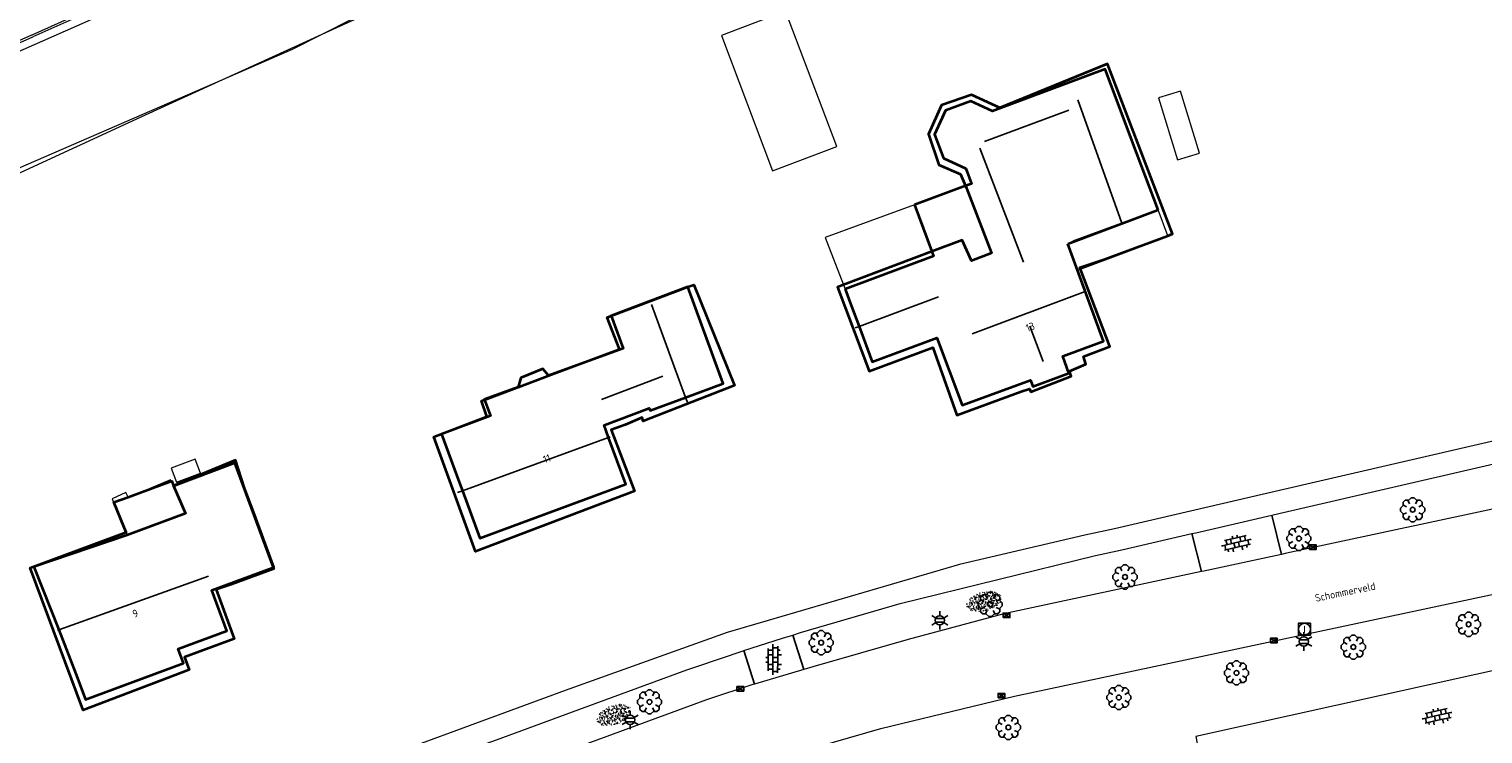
# Model space of a CAD drawing. Header units: metres. Extents: x 181682 to 183922, y 386244 to 387136.
# Tile 19 of 62: x 182448 to 182568, y 386429 to 386488. Entities that reach past the tile are written whole.
import ezdxf
from ezdxf.enums import TextEntityAlignment as Align

# ---------------------------------------------------------------- set-up
doc = ezdxf.new("R2010")
doc.units = ezdxf.units.M
for name, color, linetype, lineweight in [('B-WE-GR-BOOM-S', 251, 'Continuous', 25), ('B-WE-GW-TALUD_TEEN-G', 251, 'Continuous', 18), ('B-WE-KG-KADASTRAAL_NOK-G', 251, 'Continuous', 25), ('B-WE-KL-ET_LS_OV_LICHTMAST-S', 251, 'Continuous', 25), ('B-WE-OG-TOPOGRAFIE_BEBOUWING-G', 251, 'Continuous', 35), ('B-WE-OG-TOPOGRAFIE_BEBOUWING-GV', 251, 'Continuous', 35), ('B-WE-OG-TOPOGRAFIE_BEBOUWING_LUIFEL-GV', 251, 'Continuous', 18), ('B-WE-OG-TOPOGRAFIE_BEBOUWING_OVERIG-GV', 251, 'Continuous', 18), ('B-WE-OG-TOPOGRAFIE_TERREIN_GROEN-SV', 251, 'Continuous', 25), ('B-WE-OG-TOPOGRAFIE_WEG_BERM-GV', 251, 'Continuous', 18), ('B-WE-OG-TOPOGRAFIE_WEG_INRIT-GV', 251, 'Continuous', 25), ('B-WE-OG-TOPOGRAFIE_WEG_INRIT-SV', 251, 'Continuous', 25), ('B-WE-OG-TOPOGRAFIE_WEG_PARKEERPLAATS-GV', 251, 'Continuous', 18), ('B-WE-OG-TOPOGRAFIE_WEG_PARKEERPLAATS-SV', 251, 'Continuous', 25), ('B-WE-OG-TOPOGRAFIE_WEG_RIJWEG-GV', 251, 'Continuous', 18), ('B-WE-OG-TOPOGRAFIE_WEG_RIJWIELPAD-GV', 251, 'Continuous', 18), ('B-WE-OG-TOPOGRAFIE_WEG_VOETPAD-GV', 251, 'Continuous', 18), ('B-WE-RI-GWA_RIOOLPUT_INSPECTIEPUT-S', 251, 'Continuous', 25), ('B-WE-RI-HWA_KOLK-S', 251, 'Continuous', 25), ('B-WE-RI-ITR_RETENTIE_BERGBEZINKBASIN-GV', 251, 'Continuous', 18), ('B-WE-VW-MARKERING-G', 251, 'Continuous', 18), ('Label_Nummeraanduidingreeks', 7, 'Continuous', 25), ('Straatnaam', 7, 'Continuous', 25)]:
    doc.layers.add(name, color=color, linetype=linetype, lineweight=lineweight)
doc.styles.add('NLCS-ISO', font='NLCS-ISO.ttf')
doc.styles.add('NLCS-ISO-M250-T18', font='NLCS-ISO.ttf', dxfattribs={"height": 0.45})

# ---------------------------------------------------------------- blocks, each defined once
blk = doc.blocks.new('B-SIE-WEG_LICHTMAST-SO')
at = {"ltscale": 0.1}
for p, q in [((-0.33, 0.19), (-0.67, 0.39)), ((0, 0.39), (0, 0.77)), ((0.33, 0.19), (0.67, 0.39)), ((-0.33, -0.19), (-0.67, -0.39)), ((0, -0.39), (0, -0.77)), ((0.33, -0.19), (0.67, -0.39))]:
    blk.add_line(p, q, dxfattribs=at)
at = {"flags": 128}
for points in [[(-0.35, 0.15), (0.35, 0.15)], [(-0.35, -0.15), (0.35, -0.15)]]:
    blk.add_lwpolyline(points, dxfattribs=at)
at = {"ltscale": 0.1}
blk.add_circle((0, 0), 0.386, dxfattribs=at)
at = {"style": 'NLCS-ISO'}
blk.add_attdef('TYPE', text='', height=0.549, dxfattribs=at).set_placement((0, 0.77), align=Align.BOTTOM_CENTER)
blk = doc.blocks.new('B-SRI-KOLK_COMBINATIE-SO')
for p, q in [((-0.28125, 0), (0.28125, 0.375)), ((0.28125, 0), (-0.28125, 0.375))]:
    blk.add_line(p, q)
at = {"flags": 128}
blk.add_lwpolyline([(-0.28125, 0), (0.28125, 0), (0.28125, 0.375), (-0.28125, 0.375)], close=True, dxfattribs=at)
blk = doc.blocks.new('SRI-PUT_INSPECTIE-SO')
at = {"lineweight": -3, "flags": 128}
blk.add_lwpolyline([(-0.5, -0.49), (0.5, -0.49), (0.5, 0.51), (-0.5, 0.51)], close=True, dxfattribs=at)
at = {"lineweight": -3, "ltscale": 1.5}
blk.add_circle((0, 0.01), 0.5, dxfattribs=at)
at = {"ltscale": 0.1, "style": 'NLCS-ISO'}
blk.add_text('I', height=0.625, dxfattribs=at).set_placement((0, 0.01), align=Align.MIDDLE_CENTER)
blk = doc.blocks.new('SGR-BOOM_01')
at = {"layer": 'B-WE-GR-BOOM-S'}
for points in [[(-0.5, 0.25, 0), (-0.75, 0.38, 0), (-1, 0.12, 0), (-1, -0.12, 0), (-0.75, -0.38, 0), (-0.5, -0.25, 0)], [(-0.33, 0.8, 0), (-0.62, 0.8, 0), (-0.8, 0.62, 0), (-0.8, 0.33, 0)], [(0.25, 0.5, 0), (0.38, 0.75, 0), (0.12, 1, 0), (-0.12, 1, 0), (-0.38, 0.75, 0), (-0.25, 0.5, 0)], [(0.8, 0.33, 0), (0.8, 0.62, 0), (0.62, 0.8, 0), (0.33, 0.8, 0)], [(0.5, -0.25, 0), (0.75, -0.38, 0), (1, -0.12, 0), (1, 0.12, 0), (0.75, 0.38, 0), (0.5, 0.25, 0)], [(-0.8, -0.33, 0), (-0.8, -0.62, 0), (-0.62, -0.8, 0), (-0.33, -0.8, 0)], [(-0.25, -0.5, 0), (-0.38, -0.75, 0), (-0.12, -1, 0), (0.12, -1, 0), (0.38, -0.75, 0), (0.25, -0.5, 0)], [(0.33, -0.8, 0), (0.62, -0.8, 0), (0.8, -0.62, 0), (0.8, -0.33, 0)]]:
    blk.add_polyline3d(points, dxfattribs=at)
blk.add_circle((0, 0), 0.2, dxfattribs=at)
blk.add_circle((0, 0), 0.2, dxfattribs=at)
blk = doc.blocks.new('SVH-BSS_OPENGESTRAAT_KL-SO')
for p, q in [((-1.69, 0.09), (-1.59, 0.09)), ((-1.59, 0.09), (-0.02, 0.09)), ((-1.33, -0.44), (-1.33, 0.09)), ((-1.24, 0.61), (-0.02, 0.61)), ((-1.07, 0.09), (-1.07, 0.61)), ((-0.54, 0.09), (-0.54, 0.61)), ((-0.28, 0.61), (-0.28, 0.89)), ((-0.28, -0.44), (-0.28, 0.09)), ((-0.02, 0.61), (1.24, 0.61)), ((-0.02, 0.09), (1.56, 0.09)), ((0.24, 0.61), (0.24, 0.89)), ((0.24, -0.44), (0.24, 0.09)), ((0.51, 0.09), (0.51, 0.61)), ((1.03, 0.09), (1.03, 0.61)), ((1.29, -0.44), (1.29, 0.09)), ((1.56, 0.09), (1.69, 0.09)), ((-1.48, -0.44), (-0.02, -0.44)), ((-1.07, -0.7), (-1.07, -0.44)), ((-0.54, -0.85), (-0.54, -0.44)), ((-0.02, -0.44), (1.48, -0.44)), ((0.51, -0.86), (0.51, -0.44)), ((1.03, -0.71), (1.03, -0.44))]:
    blk.add_line(p, q)
blk = doc.blocks.new('SGR-GRAS_01-SO')
at = {"ltscale": 0.1}
for p, q in [((-1.96, -0.07), (-1.98, 0)), ((-1.93, 0.19), (-1.93, 0.24)), ((-1.89, 0.24), (-1.92, 0.25)), ((-1.67, 0.02), (-1.6, 0.04)), ((-1.6, 0.24), (-1.65, 0.29)), ((-1.53, 0.32), (-1.6, 0.35)), ((-1.45, 0.64), (-1.52, 0.66)), ((-1.52, 0.19), (-1.44, 0.19)), ((-1.47, 0.58), (-1.48, 0.65)), ((-1.43, 0.48), (-1.35, 0.5)), ((-1.36, 0.21), (-1.43, 0.23)), ((-1.42, 0.13), (-1.36, 0.17)), ((-1.38, 0.11), (-1.32, 0.16)), ((-1.37, 0.01), (-1.38, 0.08)), ((-1.33, 0.11), (-1.33, 0.19)), ((-1.3, 0.76), (-1.32, 0.77)), ((-1.28, 0.68), (-1.28, 0.76)), ((-1.17, 0.39), (-1.23, 0.43)), ((-1.17, 0.24), (-1.22, 0.29)), ((-1.15, 0.65), (-1.21, 0.7)), ((-1.11, 0.17), (-1.04, 0.19)), ((-1.03, 0.03), (-1.1, 0.07)), ((-0.94, 0.84), (-1, 0.88)), ((-0.97, 0.51), (-0.92, 0.57)), ((-0.89, 0.5), (-0.97, 0.52)), ((-0.94, 0.19), (-0.87, 0.19)), ((-0.92, 0.42), (-0.86, 0.46)), ((-0.89, 0.81), (-0.82, 0.81)), ((-0.87, 0.66), (-0.89, 0.73)), ((-0.8, 0.06), (-0.88, 0.08)), ((-0.87, 0.62), (-0.8, 0.64)), ((-0.8, 0.47), (-0.87, 0.51)), ((-0.75, 0.24), (-0.8, 0.29)), ((-0.77, 0.09), (-0.79, 0.16)), ((-0.73, 0.65), (-0.78, 0.7)), ((-0.74, 0.03), (-0.73, 0.11)), ((-0.67, 0.11), (-0.73, 0.14)), ((-0.69, 0.61), (-0.68, 0.68)), ((-0.58, 0.92), (-0.64, 0.96)), ((-0.56, 0.92), (-0.51, 0.97)), ((-0.56, 0.32), (-0.48, 0.34)), ((-0.44, 0.55), (-0.51, 0.59)), ((-0.43, 0.78), (-0.5, 0.8)), ((-0.42, 0.71), (-0.36, 0.74)), ((-0.34, 0.35), (-0.41, 0.37)), ((-0.32, 0.24), (-0.38, 0.29)), ((-0.31, 0.19), (-0.37, 0.22)), ((-0.37, 0.19), (-0.29, 0.19)), ((-0.31, 0.65), (-0.36, 0.7)), ((-0.32, 0.81), (-0.24, 0.81)), ((-0.32, 0.77), (-0.24, 0.79)), ((-0.28, 0.73), (-0.29, 0.81)), ((-0.21, 1), (-0.27, 1.03)), ((-0.24, 0.02), (-0.17, 0.04)), ((-0.18, 0.17), (-0.19, 0.24)), ((-0.08, 0.63), (-0.14, 0.67)), ((-0.14, -0.04), (-0.14, 0.03)), ((-0.09, 0.53), (-0.09, 0.6)), ((-0.08, 0.16), (-0.03, 0.21)), ((-0.07, 0.19), (0, 0.23)), ((0.06, 0.27), (-0.01, 0.3)), ((0, 0.47), (0.07, 0.49)), ((0.1, 0.24), (0.05, 0.29)), ((0.13, 0.64), (0.06, 0.66)), ((0.07, 0.99), (0.14, 1.03)), ((0.12, 0.65), (0.07, 0.7)), ((0.22, 0.2), (0.15, 0.22)), ((0.21, 0.19), (0.28, 0.19)), ((0.29, 0.71), (0.22, 0.75)), ((0.24, 0.92), (0.31, 0.94)), ((0.26, 0.81), (0.33, 0.81)), ((0.32, 0.81), (0.3, 0.89)), ((0.31, 0.17), (0.39, 0.19)), ((0.32, 0.57), (0.38, 0.62)), ((0.42, 0.34), (0.36, 0.38)), ((0.42, 0.25), (0.4, 0.32)), ((0.43, 0.48), (0.49, 0.51)), ((0.53, 0.24), (0.47, 0.29)), ((0.54, 0.65), (0.49, 0.7)), ((0.56, -0.02), (0.49, 0.02)), ((0.5, 0.45), (0.51, 0.53)), ((0.59, 0.93), (0.52, 0.94)), ((0.55, 0.62), (0.63, 0.64)), ((0.65, 0.79), (0.58, 0.83)), ((0.68, 0.49), (0.61, 0.51)), ((0.77, 0.05), (0.7, 0.07)), ((0.78, 0.42), (0.72, 0.46)), ((0.78, 0.19), (0.86, 0.19)), ((0.83, 0.81), (0.91, 0.81)), ((0.92, 0.06), (0.85, 0.09)), ((0.87, 0.31), (0.94, 0.33)), ((0.95, 0.24), (0.9, 0.29)), ((0.91, 0.89), (0.91, 0.92)), ((0.97, 0.65), (0.91, 0.7)), ((0.93, 0.76), (0.99, 0.8)), ((1.01, 0.87), (0.95, 0.91)), ((1.01, 0.33), (1, 0.4)), ((1.15, 0.78), (1.08, 0.8)), ((1.15, 0.5), (1.08, 0.54)), ((1.1, 0.38), (1.1, 0.45)), ((1.11, 0.77), (1.18, 0.79)), ((1.24, 0.34), (1.17, 0.36)), ((1.18, 0.01), (1.26, 0.03)), ((1.21, 0.21), (1.26, 0.26)), ((1.28, 0.14), (1.22, 0.17)), ((1.28, 0.25), (1.35, 0.29)), ((1.37, 0.24), (1.32, 0.29)), ((1.39, 0.65), (1.34, 0.7)), ((1.36, 0.19), (1.43, 0.19)), ((1.42, 0.46), (1.5, 0.48)), ((1.51, 0.58), (1.44, 0.62)), ((1.64, 0.21), (1.58, 0.25)), ((1.61, 0.41), (1.59, 0.48)), ((1.69, 0.3), (1.7, 0.37)), ((1.79, 0.19), (1.72, 0.21)), ((1.74, 0.16), (1.81, 0.18)), ((1.8, 0.24), (1.75, 0.29)), ((1.93, 0.19), (1.95, 0.19)), ((-1.92, -0.16), (-1.85, -0.12)), ((-1.82, -0.08), (-1.9, -0.06)), ((-1.76, -0.13), (-1.82, -0.09)), ((-1.78, -0.3), (-1.73, -0.25)), ((-1.62, -0.5), (-1.69, -0.46)), ((-1.63, -0.57), (-1.68, -0.52)), ((-1.61, -0.17), (-1.67, -0.11)), ((-1.57, -0.44), (-1.49, -0.44)), ((-1.54, -0.66), (-1.5, -0.64)), ((-1.4, -0.05), (-1.46, -0.01)), ((-1.38, -0.46), (-1.38, -0.39)), ((-1.35, -0.28), (-1.28, -0.26)), ((-1.27, -0.23), (-1.34, -0.21)), ((-1.26, -0.42), (-1.33, -0.38)), ((-1.27, -0.56), (-1.28, -0.48)), ((-1.21, -0.57), (-1.26, -0.52)), ((-1.18, -0.67), (-1.25, -0.65)), ((-1.19, -0.17), (-1.24, -0.11)), ((-1.13, -0.78), (-1.19, -0.75)), ((-1.06, -0.39), (-1, -0.35)), ((-1.04, -0.58), (-0.97, -0.57)), ((-0.99, -0.44), (-0.92, -0.44)), ((-0.9, -0.34), (-0.96, -0.3)), ((-0.9, -0.65), (-0.84, -0.6)), ((-0.84, -0.94), (-0.85, -0.93)), ((-0.78, -0.57), (-0.84, -0.52)), ((-0.76, -0.7), (-0.83, -0.67)), ((-0.76, -0.17), (-0.82, -0.11)), ((-0.8, -0.13), (-0.73, -0.11)), ((-0.71, -0.38), (-0.79, -0.36)), ((-0.79, -0.54), (-0.78, -0.46)), ((-0.72, -0.89), (-0.65, -0.87)), ((-0.71, -0.9), (-0.64, -0.86)), ((-0.62, -0.82), (-0.7, -0.8)), ((-0.67, -0.48), (-0.69, -0.4)), ((-0.53, -0.26), (-0.6, -0.22)), ((-0.58, -0.99), (-0.59, -0.97)), ((-0.57, -0.1), (-0.5, -0.06)), ((-0.49, -0.25), (-0.44, -0.19)), ((-0.48, -0.44), (-0.41, -0.42)), ((-0.4, -0.63), (-0.46, -0.59)), ((-0.38, -0.98), (-0.43, -0.93)), ((-0.42, -0.44), (-0.34, -0.44)), ((-0.36, -0.57), (-0.41, -0.52)), ((-0.34, -0.17), (-0.39, -0.11)), ((-0.26, -0.99), (-0.33, -0.95)), ((-0.25, -0.09), (-0.32, -0.07)), ((-0.17, -0.18), (-0.24, -0.14)), ((-0.16, -0.53), (-0.23, -0.51)), ((-0.21, -0.61), (-0.15, -0.58)), ((-0.19, -0.62), (-0.19, -0.54)), ((-0.17, -0.74), (-0.1, -0.72)), ((-0.07, -0.97), (-0.14, -0.95)), ((-0.04, -0.55), (-0.1, -0.51)), ((-0.08, -0.4), (-0.09, -0.32)), ((-0.01, -1.01), (0.04, -0.95)), ((0.05, -0.98), (0, -0.93)), ((0.07, -0.57), (0.01, -0.52)), ((0.02, -0.96), (0.01, -0.89)), ((0.08, -0.17), (0.03, -0.11)), ((0.1, -0.91), (0.03, -0.88)), ((0.07, -0.29), (0.14, -0.27)), ((0.19, -0.1), (0.13, -0.06)), ((0.16, -0.44), (0.23, -0.44)), ((0.17, -1.04), (0.22, -1.02)), ((0.31, -0.24), (0.24, -0.22)), ((0.33, -0.47), (0.26, -0.43)), ((0.29, -0.33), (0.35, -0.29)), ((0.4, -0.68), (0.32, -0.66)), ((0.39, -0.6), (0.45, -0.55)), ((0.39, -0.59), (0.46, -0.57)), ((0.4, -0.69), (0.41, -0.62)), ((0.46, -0.83), (0.4, -0.8)), ((0.47, -0.98), (0.42, -0.93)), ((0.49, -0.57), (0.44, -0.52)), ((0.45, -0.12), (0.46, -0.05)), ((0.51, -0.17), (0.45, -0.11)), ((0.52, -0.32), (0.5, -0.24)), ((0.62, -0.88), (0.6, -0.81)), ((0.63, -0.14), (0.7, -0.12)), ((0.69, -0.39), (0.62, -0.35)), ((0.64, -0.84), (0.71, -0.81)), ((0.7, -0.89), (0.77, -0.88)), ((0.73, -0.44), (0.81, -0.44)), ((0.82, -0.76), (0.76, -0.72)), ((0.78, -0.04), (0.85, 0)), ((0.86, -0.39), (0.79, -0.37)), ((0.8, -0.19), (0.85, -0.14)), ((0.86, -0.94), (0.84, -0.93)), ((0.91, -0.57), (0.86, -0.52)), ((0.93, -0.17), (0.88, -0.11)), ((0.95, -0.83), (0.88, -0.81)), ((0.94, -0.44), (1.01, -0.42)), ((1.05, -0.31), (0.99, -0.27)), ((1, -0.77), (1, -0.7)), ((1.05, -0.2), (1.05, -0.12)), ((1.11, -0.24), (1.1, -0.16)), ((1.19, -0.68), (1.12, -0.64)), ((1.14, -0.56), (1.21, -0.52)), ((1.21, -0.8), (1.2, -0.73)), ((1.33, -0.1), (1.26, -0.08)), ((1.26, -0.75), (1.33, -0.73)), ((1.34, -0.57), (1.29, -0.52)), ((1.36, -0.17), (1.3, -0.11)), ((1.31, -0.44), (1.38, -0.44)), ((1.42, -0.23), (1.35, -0.19)), ((1.42, -0.54), (1.35, -0.52)), ((1.55, -0.6), (1.49, -0.56)), ((1.5, -0.29), (1.57, -0.27)), ((1.64, -0.27), (1.65, -0.2)), ((1.64, -0.27), (1.7, -0.23)), ((1.68, -0.55), (1.74, -0.5)), ((1.71, -0.16), (1.69, -0.09)), ((1.78, -0.15), (1.71, -0.11)), ((1.71, -0.52), (1.71, -0.52)), ((1.78, -0.17), (1.73, -0.11)), ((1.88, -0.25), (1.81, -0.23))]:
    blk.add_line(p, q, dxfattribs=at)
at = {"ltscale": 0.1, "style": 'NLCS-ISO'}
blk.add_attdef('TYPE', text='', height=0.5, dxfattribs=at).set_placement((3.47, -0.02), align=Align.MIDDLE_CENTER)

msp = doc.modelspace()

# ---------------------------------------------------------------- linework, layer by layer
at = {"layer": 'B-WE-GW-TALUD_TEEN-G'}
msp.add_polyline3d([(182324.887, 386428.973, 24.87), (182335.392, 386432.39, 24.659), (182354.703, 386438.556, 24.599), (182374.479, 386445.202, 24.523), (182379.258, 386446.773, 24.546), (182383.492, 386448.164, 24.567), (182385.898, 386449.701, 24.585), (182386.19, 386449.887, 24.587), (182387.401, 386450.363, 24.587), (182388.753, 386450.895, 24.588), (182428.69, 386467.486, 24.59), (182457.24, 386480.667, 24.504), (182463.66, 386483.595, 24.625), (182471.918, 386487.361, 24.781), (182480.955, 386491.483, 24.951), (182492.313, 386496.807, 25.154), (182492.361, 386497.532, 25.152), (182495.544, 386498.964, 25.12), (182503.164, 386502.826, 25.107), (182536.746, 386515.458, 24.931), (182538.485, 386516.112, 24.922), (182541.445, 386517.001, 24.791), (182555.06, 386521.678, 24.841), (182583.15, 386531.672, 25.419)], dxfattribs=at)
at = {"layer": 'B-WE-KG-KADASTRAAL_NOK-G'}
for p, q in [((182526.935, 386478.437, 29.749), (182533.947, 386481.04, 29.731)), ((182526.561, 386477.882, 29.725), (182530.185, 386468.395, 29.686)), ((182535.313, 386465.962, 33.309), (182525.925, 386462.463, 33.309)), ((182530.722, 386463.086, 32.315), (182531.816, 386460.156, 32.33)), ((182495.132, 386457.002, 30.68), (182500.226, 386458.927, 30.647))]:
    msp.add_line(p, q, dxfattribs=at)
for points in [[(182534.7, 386481.889, 30.515), (182538.364, 386471.654, 30.644), (182534.298, 386470.155, 30.641)], [(182523.111, 386465.539, 31.187), (182516.529, 386463.063, 31.187), (182516.212, 386462.944, 31.187)], [(182499.276, 386464.88, 31.499), (182502.11, 386457.164, 31.468), (182502.283, 386456.692, 31.466)], [(182483.163, 386449.254, 33.789), (182483.57, 386449.403, 33.786), (182495.714, 386453.842, 33.709), (182495.846, 386453.89, 33.708)], [(182462.467, 386442.309, 33.675), (182450.023, 386437.837, 33.654), (182449.912, 386437.797, 33.654)]]:
    msp.add_polyline3d(points, dxfattribs=at)
at = {"layer": 'B-WE-OG-TOPOGRAFIE_BEBOUWING-G'}
for points in [[(182522.568, 386469.293, 27.902), (182515.236, 386466.529, 27.879), (182514.729, 386466.338, 27.877), (182517.35, 386459.345, 27.925), (182522.663, 386461.307, 27.883), (182524.639, 386455.687, 27.925), (182529.993, 386457.667, 27.937), (182530.684, 386457.884, 30.83), (182530.789, 386457.616, 30.833), (182534.143, 386458.935, 30.827), (182533.997, 386459.343, 30.845), (182535.37, 386459.94, 28.285), (182535.176, 386460.569, 28.702), (182537.353, 386461.407, 28.801), (182534.931, 386467.832, 31.513), (182534.879, 386467.97, 31.571), (182536.874, 386468.63, 28.273), (182542.172, 386470.603, 28.15), (182542.57, 386470.751, 28.141), (182537.171, 386484.891, 28.132), (182528.207, 386481.247, 28.147), (182525.878, 386482.323, 28.174), (182523.367, 386481.467, 28.279), (182522.279, 386479.039, 28.219), (182523.16, 386476.507, 28.21), (182524.96, 386475.725, 28.252), (182525.367, 386474.747, 28.1), (182525.45, 386474.549, 28.069), (182527.518, 386469.152, 27.985), (182525.867, 386468.519, 27.955), (182525.096, 386470.246, 27.91), (182522.568, 386469.293, 27.902)], [(182487.899, 386457.907, 28.283), (182488.211, 386458.024, 28.285), (182490.972, 386459.062, 28.3), (182496.615, 386461.183, 28.333), (182495.604, 386463.812, 28.351), (182495.938, 386463.938, 28.353), (182502.298, 386466.346, 28.398), (182502.798, 386466.535, 28.402), (182506.17, 386458.147, 28.402), (182498.578, 386455.202, 28.309), (182498.492, 386455.49, 28.294), (182497.08, 386454.889, 28.291), (182495.921, 386454.467, 33.321), (182497.863, 386449.364, 28.81), (182484.667, 386444.363, 28.837), (182481.199, 386453.884, 28.84), (182485.588, 386455.587, 28.831), (182485.165, 386456.879, 28.267), (182485.39, 386456.964, 28.268), (182487.899, 386457.907, 28.283)], [(182459.374, 386450.192, 28.438), (182459.426, 386450.211, 28.438), (182459.561, 386449.821, 28.435), (182459.563, 386449.814, 28.435), (182464.627, 386451.735, 28.312), (182467.854, 386443.022, 28.247), (182467.894, 386442.913, 28.246), (182464.428, 386441.65, 28.246), (182463.119, 386441.191, 32.628), (182464.599, 386437.095, 28.945), (182460.481, 386435.585, 28.834), (182460.867, 386434.526, 27.985), (182452.059, 386431.171, 28.012), (182447.645, 386442.995, 28.975), (182455.617, 386445.951, 29.044), (182455.638, 386445.959, 29.044), (182455.457, 386446.356, 28.483), (182454.613, 386448.454, 28.477), (182455.787, 386448.882, 28.467), (182456.67, 386449.205, 28.46), (182459.374, 386450.192, 28.438)]]:
    msp.add_polyline3d(points, dxfattribs=at)
at = {"layer": 'B-WE-OG-TOPOGRAFIE_BEBOUWING-GV'}
msp.add_line((182533.871, 386469.944), (182541.365, 386472.755), dxfattribs=at)
for points in [[(182541.365, 386472.755, 0), (182539.61, 386477.436, 0), (182536.977, 386484.459, 0), (182530.666, 386482.093, 0), (182528.587, 386481.312, 0), (182527.613, 386480.947, 0), (182525.819, 386481.801, 0), (182523.702, 386481.007, 0), (182523.421, 386480.394, 0), (182522.791, 386479.022, 0), (182523.531, 386477.046, 0), (182525.386, 386476.203, 0), (182525.862, 386474.932, 0), (182525.367, 386474.747, 0), (182521.131, 386473.164, 0)], [(182521.131, 386473.164, 0), (182522.568, 386469.293, 0), (182522.708, 386468.917, 0), (182515.373, 386466.176, 0)], [(182515.373, 386466.176, 0), (182515.881, 386464.809, 0), (182516.529, 386463.063, 0), (182517.621, 386460.122, 0), (182522.998, 386462.118, 0), (182525.099, 386456.511, 0), (182530.758, 386458.605, 0), (182530.957, 386458.069, 0), (182533.961, 386459.178, 0), (182533.453, 386460.59, 0), (182536.838, 386461.845, 0), (182534.679, 386467.738, 0), (182533.871, 386469.944, 0)], [(182490.972, 386459.062, 0), (182490.73, 386458.974, 0), (182490.257, 386459.528, 0), (182488.429, 386458.798, 0), (182488.211, 386458.024, 0), (182488.21, 386458.021, 0), (182487.899, 386457.907, 0), (182485.383, 386456.982, 0), (182485.39, 386456.964, 0), (182485.902, 386455.627, 0), (182481.832, 386454.103, 0), (182483.307, 386450.113, 0), (182483.57, 386449.403, 0), (182485.024, 386445.47, 0), (182497.155, 386449.957, 0), (182495.714, 386453.842, 0), (182495.336, 386454.861, 0), (182499.074, 386456.257, 0), (182499.154, 386456.074, 0), (182502.11, 386457.164, 0), (182505.241, 386458.318, 0), (182503.461, 386463.183, 0), (182502.298, 386466.346, 0), (182502.292, 386466.361, 0), (182495.931, 386463.957, 0), (182495.938, 386463.938, 0), (182496.935, 386461.226, 0), (182490.972, 386459.062, 0)], [(182455.719, 386445.715, 0), (182447.96, 386443.068, 0), (182450.023, 386437.837, 0), (182451.459, 386434.195, 0), (182452.255, 386432.048, 0), (182460.404, 386435.065, 0), (182459.962, 386436.259, 0), (182463.989, 386437.75, 0), (182462.738, 386441.128, 0), (182467.854, 386443.022, 0), (182467.91, 386443.043, 0), (182466.2, 386447.662, 0), (182465.473, 386449.626, 0), (182464.71, 386451.939, 0), (182459.561, 386449.821, 0), (182459.558, 386449.82, 0)], [(182459.558, 386449.82, 0), (182460.547, 386447.52, 0), (182455.719, 386445.715, 0)]]:
    msp.add_polyline3d(points, dxfattribs=at)
at = {"layer": 'B-WE-OG-TOPOGRAFIE_BEBOUWING_LUIFEL-GV'}
for points in [[(182521.131, 386473.164, 0), (182513.71, 386470.449, 0), (182515.236, 386466.529, 0), (182515.373, 386466.176, 0)], [(182533.871, 386469.944, 0), (182534.679, 386467.738, 0), (182534.931, 386467.832, 0), (182542.191, 386470.552, 0), (182542.172, 386470.603, 0), (182541.365, 386472.755, 0)], [(182461.814, 386450.874, 0), (182461.369, 386452.036, 0), (182459.379, 386451.273, 0), (182459.823, 386450.112, 0), (182461.814, 386450.874, 0)], [(182459.558, 386449.82, 0), (182459.374, 386450.192, 0), (182459.313, 386450.315, 0), (182456.67, 386449.205, 0), (182455.806, 386448.842, 0), (182455.787, 386448.882, 0), (182455.602, 386449.269, 0), (182454.464, 386448.734, 0), (182454.815, 386447.8, 0), (182455.617, 386445.951, 0), (182455.719, 386445.715, 0)]]:
    msp.add_polyline3d(points, dxfattribs=at)
at = {"layer": 'B-WE-OG-TOPOGRAFIE_BEBOUWING_OVERIG-GV'}
msp.add_polyline3d([(182542.968, 386476.922, 0), (182544.801, 386477.477, 0), (182543.238, 386482.634, 0), (182541.405, 386482.079, 0), (182542.968, 386476.922, 0)], dxfattribs=at)
at = {"layer": 'B-WE-OG-TOPOGRAFIE_WEG_BERM-GV'}
msp.add_polyline3d([(182324.566, 386428.83, 24.489), (182343.769, 386434.016, 24.578), (182375.676, 386445.193, 24.575), (182379.258, 386446.773, 24.565), (182385.898, 386449.701, 24.548), (182387.401, 386450.363, 24.544), (182418.251, 386463.967, 24.461), (182443.733, 386474.941, 24.449), (182463.66, 386483.595, 24.428), (182469.451, 386486.11, 24.422), (182471.918, 386487.361, 24.434), (182497.782, 386500.481, 24.56), (182511.151, 386507.035, 24.566), (182530.066, 386514.599, 24.599), (182535.814, 386515.412, 24.608), (182536.746, 386515.458, 24.592), (182538.448, 386515.542, 24.563), (182540.23, 386515.659, 24.578), (182541.733, 386515.886, 24.587), (182549.042, 386517.768, 24.587), (182563.297, 386523.125, 25.004), (182576.683, 386528.014, 25.106)], dxfattribs=at)
at = {"layer": 'B-WE-OG-TOPOGRAFIE_WEG_INRIT-GV'}
for p, q in [((182551.624, 386444.114), (182550.822, 386447.374)), ((182544.183, 386445.839), (182544.962, 386442.687)), ((182511.943, 386434.551), (182511.018, 386437.412)), ((182506.953, 386436.114), (182507.847, 386433.335))]:
    msp.add_line(p, q, dxfattribs=at)
at = {"layer": 'B-WE-OG-TOPOGRAFIE_WEG_PARKEERPLAATS-GV'}
msp.add_polyline3d([(182584.543, 386432.268, 0), (182584.466, 386432.591, 0), (182583.28, 386437.57, 0), (182544.51, 386428.99, 0), (182545.493, 386423.723, 0)], dxfattribs=at)
at = {"layer": 'B-WE-OG-TOPOGRAFIE_WEG_RIJWEG-GV'}
msp.add_line((182511.943, 386434.551), (182507.847, 386433.335), dxfattribs=at)
for points in [[(182613.252, 386457.314, 0), (182612.928, 386457.245, 0), (182551.913, 386444.176, 0), (182551.624, 386444.114, 0)], [(182510.477, 386427.366, 0), (182518.345, 386429.629, 0), (182529.444, 386432.319, 0), (182581.854, 386443.498, 0), (182586.965, 386444.589, 0), (182620.608, 386451.765, 0)], [(182551.624, 386444.114, 0), (182545.173, 386442.732, 0), (182544.962, 386442.687, 0)], [(182544.962, 386442.687, 0), (182528.539, 386439.169, 0), (182520.599, 386437.03, 0), (182512.691, 386434.773, 0), (182511.943, 386434.551, 0)], [(182507.847, 386433.335, 0), (182507.787, 386433.317, 0), (182503.852, 386432.025, 0), (182493.67, 386428.29, 0)]]:
    msp.add_polyline3d(points, dxfattribs=at)
at = {"layer": 'B-WE-OG-TOPOGRAFIE_WEG_RIJWIELPAD-GV'}
for points in [[(182373.003, 386454.937, 25.301), (182383.464, 386458.924, 25.295), (182395.331, 386463.735, 25.28), (182409.09, 386469.486, 25.277), (182420.928, 386474.522, 25.283), (182435.467, 386480.959, 25.274), (182447.07, 386486.074, 25.241), (182452.214, 386488.347, 25.205), (182458.889, 386491.41, 25.172), (182465.54, 386494.409, 25.154), (182472.269, 386497.596, 25.121), (182478.15, 386500.366, 25.112), (182484.085, 386503.326, 25.109), (182490.201, 386506.144, 25.088), (182495.344, 386508.455, 25.058), (182502.216, 386511.493, 25.037), (182512.596, 386515.776, 25.031), (182522.132, 386519.716, 25.004), (182535.076, 386524.824, 25.007), (182545.692, 386529.043, 24.998), (182559.617, 386534.544, 25.016), (182574.311, 386540.409, 25.022)], [(182540.649, 386527.694, 24.966), (182534.53, 386525.286, 24.971), (182523.694, 386520.978, 24.956), (182513.614, 386516.9, 24.986), (182502.297, 386512.216, 24.998), (182493.902, 386508.489, 25.034), (182482.94, 386503.361, 25.064), (182470.709, 386497.491, 25.1), (182451.119, 386488.571, 25.169), (182447.889, 386487.134, 25.172)], [(182354.106, 386448.585, 25.215), (182362.627, 386451.711, 25.226), (182376.574, 386457.053, 25.244), (182392.031, 386463.04, 25.217), (182411.903, 386471.35, 25.217), (182433.279, 386480.633, 25.184), (182447.889, 386487.134, 25.172)]]:
    msp.add_polyline3d(points, dxfattribs=at)
at = {"layer": 'B-WE-OG-TOPOGRAFIE_WEG_VOETPAD-GV'}
for points in [[(182608.742, 386462.659, 0), (182550.382, 386449.166, 0), (182537.757, 386446.247, 0), (182535.295, 386445.724, 0), (182524.875, 386443.264, 0), (182505.572, 386437.612, 0), (182492.11, 386432.789, 0)], [(182550.822, 386447.374, 0), (182551.414, 386447.511, 0), (182612.544, 386461.644, 0), (182612.763, 386461.695, 0)], [(182544.183, 386445.839, 0), (182544.503, 386445.913, 0), (182550.822, 386447.374, 0)], [(182511.018, 386437.412, 0), (182511.658, 386437.611, 0), (182519.939, 386440.035, 0), (182536.177, 386444.03, 0), (182538.365, 386444.494, 0), (182544.183, 386445.839, 0)], [(182506.953, 386436.114, 0), (182510.174, 386437.148, 0), (182511.018, 386437.412, 0)], [(182492.718, 386431.036, 0), (182501.374, 386434.223, 0), (182502.206, 386434.529, 0), (182503.047, 386434.803, 0), (182506.892, 386436.093, 0), (182506.953, 386436.114, 0)], [(182492.11, 386432.789, 0), (182471.633, 386425.25, 0), (182417.493, 386405.317, 0), (182413.93, 386403.969, 0), (182404.458, 386400.518, 0), (182396.919, 386397.527, 0), (182395.208, 386396.796, 0)], [(182484.705, 386428.086, 0), (182485.08, 386428.224, 0), (182486.399, 386428.709, 0), (182492.718, 386431.036, 0)]]:
    msp.add_polyline3d(points, dxfattribs=at)
at = {"layer": 'B-WE-RI-ITR_RETENTIE_BERGBEZINKBASIN-GV'}
msp.add_polyline3d([(182510.408, 386489.274, 0), (182505.085, 386487.26, 0), (182509.343, 386476.002, 0), (182514.666, 386478.015, 0), (182510.408, 386489.274, 0)], dxfattribs=at)
at = {"layer": 'B-WE-VW-MARKERING-G'}
msp.add_polyline3d([(182376.502, 386457.24, 25.244), (182391.956, 386463.226, 25.217), (182411.825, 386471.534, 25.217), (182433.199, 386480.816, 25.184), (182447.804, 386487.315, 25.172), (182447.808, 386487.317, 25.172), (182451.037, 386488.753, 25.169), (182470.624, 386497.672, 25.1), (182482.854, 386503.542, 25.064), (182493.819, 386508.671, 25.034), (182502.218, 386512.4, 24.998), (182513.538, 386517.085, 24.986), (182523.62, 386521.164, 24.956), (182534.456, 386525.472, 24.971), (182540.552, 386527.871, 24.966), (182540.576, 386527.88, 24.966), (182548.167, 386530.868, 24.959), (182562.7, 386536.657, 24.971), (182577.325, 386542.446, 24.932)], dxfattribs=at)

# ---------------------------------------------------------------- block references
at = {"layer": 'B-WE-GR-BOOM-S'}
for p in [(182562.519, 386447.829, 0), (182553.072, 386445.434, 0), (182538.618, 386442.238, 0), (182527.418, 386439.962, 0), (182567.166, 386438.301, 0), (182513.372, 386436.775, 0), (182557.591, 386436.413, 0), (182547.88, 386434.263, 0), (182499.113, 386431.85, 0), (182538.106, 386432.22, 0), (182528.925, 386429.731, 0)]:
    msp.add_blockref('SGR-BOOM_01', p, dxfattribs=at)
at = {"layer": 'B-WE-KL-ET_LS_OV_LICHTMAST-S'}
for p in [(182523.226, 386438.634, 0), (182553.47, 386436.871, 0), (182497.504, 386430.353, 0)]:
    msp.add_blockref('B-SIE-WEG_LICHTMAST-SO', p, dxfattribs=at)
at = {"layer": 'B-WE-OG-TOPOGRAFIE_TERREIN_GROEN-SV', "xscale": 0.75, "yscale": 0.75}
for p, rotation in [((182526.924, 386440.195, 0), 15.07728645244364), ((182496.175, 386430.756, 0), 20.14423947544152)]:
    msp.add_blockref('SGR-GRAS_01-SO', p, dxfattribs=dict(at, rotation=rotation))
at = {"layer": 'B-WE-OG-TOPOGRAFIE_WEG_INRIT-SV'}
for p, xscale, yscale, rotation in [((182547.891, 386445.031, 0), 0.7499999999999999, 0.7499999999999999, 13.01845416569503), ((182509.434, 386435.373, 0), 0.7499999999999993, 0.7499999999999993, 89.74205709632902)]:
    msp.add_blockref('SVH-BSS_OPENGESTRAAT_KL-SO', p, dxfattribs=dict(at, xscale=xscale, yscale=yscale, rotation=rotation))
at = {"layer": 'B-WE-OG-TOPOGRAFIE_WEG_PARKEERPLAATS-SV', "xscale": 0.7500000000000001, "yscale": 0.7500000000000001, "rotation": 12.34302538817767}
msp.add_blockref('SVH-BSS_OPENGESTRAAT_KL-SO', (182564.564, 386430.647, 0), dxfattribs=at)
at = {"layer": 'B-WE-RI-GWA_RIOOLPUT_INSPECTIEPUT-S'}
msp.add_blockref('SRI-PUT_INSPECTIE-SO', (182553.53, 386437.88, 0), dxfattribs=at)
at = {"layer": 'B-WE-RI-HWA_KOLK-S'}
for p in [(182554.221, 386444.534, 0), (182528.77, 386438.859, 0), (182550.988, 386436.772, 0), (182506.66, 386432.746, 0), (182528.353, 386432.182, 0)]:
    msp.add_blockref('B-SRI-KOLK_COMBINATIE-SO', p, dxfattribs=at)

# ---------------------------------------------------------------- texts
at = {"layer": 'Label_Nummeraanduidingreeks', "style": 'NLCS-ISO-M250-T18'}
for s, p in [('13', (182530.749, 386463.025, 0)), ('11', (182490.583, 386452.082, 0)), ('9', (182456.388, 386439.211, 0))]:
    msp.add_text(s, height=0.625, rotation=20.3, dxfattribs=at).set_placement(p, align=Align.MIDDLE)
at = {"layer": 'Straatnaam', "style": 'NLCS-ISO-M250-T18'}
msp.add_text('Schommerveld', height=0.625, rotation=11.8, dxfattribs=at).set_placement((182556.916, 386440.992, 0), align=Align.MIDDLE)

doc.saveas('drawing.dxf')
